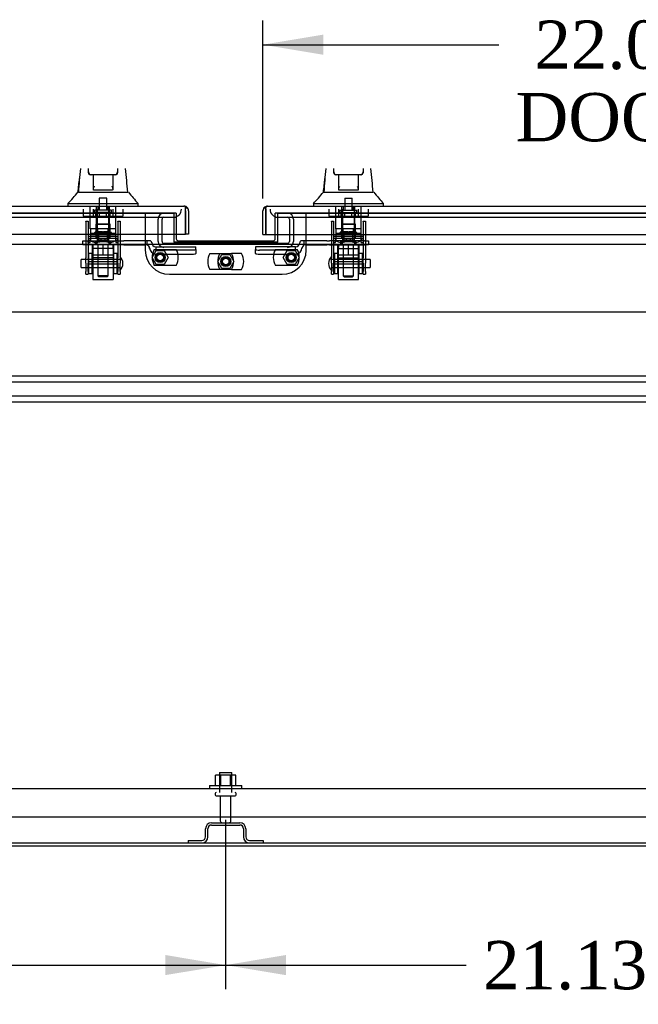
# Model space of a CAD drawing. Header units: inches. Extents: x 1 to 359, y -2 to 239.
# Tile 2 of 24: x 93 to 112, y 21 to 51. Entities that reach past the tile are written whole.
import ezdxf
from ezdxf.enums import TextEntityAlignment as Align
from ezdxf.lldxf.tags import DXFTag

# ---------------------------------------------------------------- set-up
doc = ezdxf.new("R2010")
doc.units = ezdxf.units.IN
doc.header["$MEASUREMENT"] = 0
for name, color, linetype in [('COM43132', 7, 'Continuous'), ('COM55738-22', 7, 'Continuous'), ('COM70098', 7, 'Continuous'), ('COM70110-5', 7, 'Continuous'), ('COM70217', 7, 'Continuous'), ('COM70220', 7, 'Continuous'), ('COM70739-1', 7, 'Continuous'), ('COM70838', 7, 'Continuous'), ('COM70839-2', 7, 'Continuous'), ('COM71188-3', 7, 'Continuous'), ('COM71190-5', 7, 'Continuous'), ('COM71195-1', 7, 'Continuous'), ('COM71196-1', 7, 'Continuous'), ('Default', 7, 'Continuous'), ('GSK86006', 7, 'Continuous'), ('HAN13068', 7, 'Continuous'), ('HAN13068_NUT', 7, 'Continuous'), ('HAN13068_SCREW', 7, 'Continuous'), ('HAN_NUT', 7, 'Continuous'), ('NTS166105', 7, 'Continuous'), ('NTS18147', 7, 'Continuous'), ('NTS86070', 7, 'Continuous'), ('ROL87452', 7, 'Continuous'), ('RVT17786', 7, 'Continuous'), ('RVT19000', 7, 'Continuous'), ('SCC180005', 7, 'Continuous'), ('SPC87322', 7, 'Continuous'), ('STD26089', 7, 'Continuous'), ('STD26122', 7, 'Continuous'), ('WAF25059', 7, 'Continuous'), ('WAF25376', 7, 'Continuous'), ('WAM30038', 7, 'Continuous')]:
    doc.layers.add(name, color=color, linetype=linetype)
doc.styles.add('SEACAD_Times_New_Roman', font='times.ttf')
tags = doc.linetypes.add('CENTER2', pattern=[1.125, 0.75, -0.125, 0.125, -0.125]).pattern_tags.tags
tags[10:11] = [DXFTag(74, 4), DXFTag(75, 0), DXFTag(340, '0'), DXFTag(46, 0.0), DXFTag(50, 0.0), DXFTag(44, 0.0), DXFTag(45, 0.0)]
tags[8:9] = [DXFTag(74, 4), DXFTag(75, 0), DXFTag(340, '0'), DXFTag(46, 0.0), DXFTag(50, 0.0), DXFTag(44, 0.0), DXFTag(45, 0.0)]
tags[6:7] = [DXFTag(74, 4), DXFTag(75, 0), DXFTag(340, '0'), DXFTag(46, 0.0), DXFTag(50, 0.0), DXFTag(44, 0.0), DXFTag(45, 0.0)]
tags[4:5] = [DXFTag(74, 4), DXFTag(75, 0), DXFTag(340, '0'), DXFTag(46, 0.0), DXFTag(50, 0.0), DXFTag(44, 0.0), DXFTag(45, 0.0)]
tags = doc.linetypes.add('HIDDEN2', pattern=[0.1875, 0.125, -0.0625]).pattern_tags.tags
tags[6:7] = [DXFTag(74, 4), DXFTag(75, 0), DXFTag(340, '0'), DXFTag(46, 0.0), DXFTag(50, 0.0), DXFTag(44, 0.0), DXFTag(45, 0.0)]
tags[4:5] = [DXFTag(74, 4), DXFTag(75, 0), DXFTag(340, '0'), DXFTag(46, 0.0), DXFTag(50, 0.0), DXFTag(44, 0.0), DXFTag(45, 0.0)]
doc.dimstyles.new('HAMMOND_(STH_-_300x200)', dxfattribs={"dimtxt": 1.5, "dimasz": 1.875, "dimexe": 0.75, "dimexo": 0.75, "dimgap": 0.375, "dimtad": 0, "dimtih": 1, "dimtoh": 1, "dimzin": 0, "dimdsep": 46, "dimtxsty": 'SEACAD_Times_New_Roman', "dimblk1": '_SE_FILLED', "dimblk2": '_SE_FILLED', "dimsah": 1, "dimcen": 0.75, "dimadec": 0, "dimazin": 0, "dimtfac": 0.8, "dimtofl": 0, "dimtmove": 0, "dimatfit": 3, "dimfxl": 1, "dimtolj": 1, "dimtzin": 0, "dimarcsym": 0})

# ---------------------------------------------------------------- blocks, each defined once
blk = doc.blocks.new('SEANNOT_GROUP2')
at = {"layer": 'Default', "color": 7, "linetype": 'CENTER2'}
blk.add_line((77.169, 42.237), (121.18, 42.237), dxfattribs=at)
blk = doc.blocks.new('SE1')
at = {"layer": 'COM43132', "color": 7, "linetype": 'HIDDEN2'}
for p, q in [((77.358, 27.426), (120.988, 27.426)), ((77.298, 26.551), (121.048, 26.551))]:
    blk.add_line(p, q, dxfattribs=at)
at = {"layer": 'COM55738-22', "color": 7, "linetype": 'HIDDEN2'}
for p, q in [((98.735, 26.364), (99.61, 26.364)), ((98.547, 25.926), (98.547, 26.176)), ((98.619, 25.926), (98.619, 26.176)), ((98.735, 26.292), (99.61, 26.292)), ((99.725, 26.176), (99.725, 25.926)), ((99.797, 26.176), (99.797, 25.926)), ((98.01, 25.811), (98.432, 25.811)), ((98.01, 25.811), (98.01, 25.739)), ((99.913, 25.811), (100.335, 25.811)), ((100.335, 25.811), (100.335, 25.739))]:
    blk.add_line(p, q, dxfattribs=at)
for centre, radius, start, end in [((98.735, 26.176), 0.187, 90, 180), ((99.61, 26.176), 0.188, 0, 90), ((98.735, 26.176), 0.116, 90, 180), ((99.61, 26.176), 0.116, 0, 90), ((98.432, 25.926), 0.188, 270, 0), ((98.432, 25.926), 0.116, 270, 0), ((99.913, 25.926), 0.188, 180, 270), ((99.913, 25.926), 0.116, 180, 270)]:
    blk.add_arc(centre, radius, start, end, dxfattribs=at)
at = {"layer": 'COM70098', "color": 7, "linetype": 'HIDDEN2'}
for p, q in [((96.675, 45.299), (96.675, 44.15)), ((97.638, 45.299), (97.558, 45.299)), ((97.638, 45.299), (97.638, 44.644)), ((100.792, 45.299), (100.712, 45.299)), ((100.712, 44.642), (100.712, 45.299)), ((101.675, 44.15), (101.675, 45.299)), ((97.425, 43.4), (100.925, 43.4))]:
    blk.add_line(p, q, dxfattribs=at)
at = {"layer": 'COM70098', "color": 7, "linetype": 'Continuous'}
for p, q in [((97.638, 44.644), (97.638, 44.502)), ((97.698, 44.442), (100.652, 44.442)), ((100.712, 44.502), (100.712, 44.642))]:
    blk.add_line(p, q, dxfattribs=at)
at = {"layer": 'COM70098', "color": 7, "linetype": 'HIDDEN2'}
for centre in [(97.138, 43.924), (101.212, 43.924), (99.175, 43.799)]:
    blk.add_circle(centre, 0.156, dxfattribs=at)
at = {"layer": 'COM70098', "color": 7, "linetype": 'Continuous'}
for centre, start, end in [((97.698, 44.502), 180, 270), ((100.652, 44.502), 270, 0)]:
    blk.add_arc(centre, 0.06, start, end, dxfattribs=at)
at = {"layer": 'COM70098', "color": 7, "linetype": 'HIDDEN2'}
for centre, start, end in [((97.425, 44.15), 180, 270), ((100.925, 44.15), 270, 0)]:
    blk.add_arc(centre, 0.75, start, end, dxfattribs=at)
at = {"layer": 'COM70110-5', "color": 7, "linetype": 'HIDDEN2'}
for p, q in [((97.558, 45.301), (76.518, 45.301)), ((97.558, 45.301), (97.558, 45.299)), ((100.792, 45.299), (100.792, 45.301)), ((121.831, 45.301), (100.792, 45.301)), ((97.558, 44.407), (97.558, 44.401)), ((97.558, 44.401), (100.792, 44.401)), ((100.792, 44.401), (100.792, 44.407))]:
    blk.add_line(p, q, dxfattribs=at)
at = {"layer": 'COM70217', "color": 7, "linetype": 'HIDDEN2'}
for p, q in [((119.05, 40.237), (79.3, 40.237)), ((119.05, 40.049), (79.3, 40.049)), ((119.05, 39.612), (79.3, 39.612)), ((119.05, 39.424), (79.3, 39.424))]:
    blk.add_line(p, q, dxfattribs=at)
at = {"layer": 'COM70220', "color": 7, "linetype": 'HIDDEN2'}
for p, q in [((76.738, 45.174), (97.298, 45.174)), ((97.298, 45.174), (97.548, 45.174)), ((100.801, 45.172), (101.051, 45.172)), ((101.051, 45.172), (121.61, 45.172))]:
    blk.add_line(p, q, dxfattribs=at)
for centre, start, end in [((97.548, 45.424), 270, 0), ((100.801, 45.422), 180, 270)]:
    blk.add_arc(centre, 0.25, start, end, dxfattribs=at)
at = {"layer": 'COM70739-1', "color": 7, "linetype": 'HIDDEN2'}
for p, q in [((97.071, 44.422), (97.071, 45.114)), ((97.196, 44.422), (97.196, 45.114)), ((97.548, 45.174), (97.638, 45.174)), ((100.712, 45.174), (101.094, 45.174)), ((101.154, 45.114), (101.154, 44.422)), ((101.279, 45.114), (101.279, 44.422)), ((101.094, 44.362), (97.256, 44.362))]:
    blk.add_line(p, q, dxfattribs=at)
for centre, radius, start, end in [((97.256, 45.114), 0.185, 90, 180), ((101.094, 45.114), 0.185, 0, 90), ((97.256, 45.114), 0.06, 90, 180), ((101.094, 45.114), 0.06, 0, 90), ((97.256, 44.422), 0.185, 180, 270), ((97.256, 44.422), 0.06, 180, 270), ((101.094, 44.422), 0.06, 270, 0), ((101.094, 44.422), 0.185, 270, 0)]:
    blk.add_arc(centre, radius, start, end, dxfattribs=at)
at = {"layer": 'COM70838', "color": 7, "linetype": 'HIDDEN2'}
for p, q in [((94.736, 44.317), (94.736, 44.442)), ((94.736, 44.442), (94.861, 44.442)), ((94.861, 44.442), (95.917, 44.442)), ((95.917, 44.442), (96.005, 44.442)), ((96.719, 44.442), (96.005, 44.442)), ((96.816, 44.442), (96.719, 44.442)), ((96.719, 44.442), (96.719, 44.314)), ((96.876, 44.384), (96.876, 44.382)), ((101.473, 44.38), (101.473, 44.382)), ((101.603, 44.44), (101.533, 44.44)), ((101.603, 44.44), (101.603, 44.301)), ((102.316, 44.44), (101.603, 44.44)), ((102.316, 44.44), (102.404, 44.44)), ((103.488, 44.44), (102.404, 44.44)), ((103.488, 44.44), (103.613, 44.44)), ((103.613, 44.44), (103.613, 44.315)), ((94.861, 44.317), (94.736, 44.317)), ((95.343, 44.317), (94.861, 44.317)), ((95.917, 44.317), (95.379, 44.317)), ((96.005, 44.317), (95.917, 44.317)), ((96.005, 44.317), (96.691, 44.317)), ((96.808, 44.2), (96.808, 44.223)), ((97.001, 44.259), (97.001, 44.156)), ((97.001, 44.256), (98.246, 44.256)), ((97.001, 44.156), (98.121, 44.156)), ((98.246, 44.174), (98.246, 44.256)), ((98.246, 44.174), (98.246, 44.048)), ((101.348, 44.254), (100.103, 44.254)), ((100.103, 44.254), (100.103, 44.172)), ((100.103, 44.046), (100.103, 44.172)), ((101.348, 44.154), (100.228, 44.154)), ((101.348, 44.154), (101.348, 44.257)), ((101.541, 44.221), (101.541, 44.198)), ((101.658, 44.315), (102.316, 44.315)), ((102.404, 44.315), (102.316, 44.315)), ((102.404, 44.315), (102.97, 44.315)), ((103.005, 44.315), (103.488, 44.315)), ((103.613, 44.315), (103.488, 44.315)), ((97.001, 44.03), (98.121, 44.03)), ((100.228, 44.028), (101.348, 44.028))]:
    blk.add_line(p, q, dxfattribs=at)
for centre, radius, start, end in [((96.816, 44.382), 0.06, 0, 90), ((97.001, 44.384), 0.125, 180, 270), ((101.348, 44.382), 0.125, 270, 0), ((101.533, 44.38), 0.06, 90, 180), ((96.691, 44.2), 0.117, 76.4554, 90), ((96.691, 44.2), 0.117, 0, 76.4554), ((97.001, 44.223), 0.193, 180, 270), ((101.348, 44.221), 0.193, 270, 0), ((101.658, 44.198), 0.117, 118.0398, 180), ((101.658, 44.198), 0.117, 90, 118.0398)]:
    blk.add_arc(centre, radius, start, end, dxfattribs=at)
for centre, major_axis, start_param, end_param in [((98.121, 44.174), (-0.125, 0), 1.570796, 3.141593), ((98.121, 44.048), (0.125, 0), 4.712389, 6.283185), ((100.228, 44.172), (-0.125, 0), 0, 1.570796), ((100.228, 44.046), (0.125, 0), 3.141593, 4.712389)]:
    blk.add_ellipse(centre, major_axis=major_axis, ratio=0.145455, start_param=start_param, end_param=end_param, dxfattribs=at)
at = {"layer": 'COM70839-2', "color": 7, "linetype": 'HIDDEN2'}
for p, q in [((94.83, 45.048), (94.9, 45.048)), ((94.83, 45.038), (94.83, 45.048)), ((94.83, 45.038), (94.83, 43.908)), ((94.9, 45.048), (94.9, 45.038)), ((94.9, 45.038), (94.9, 43.908)), ((95.822, 45.048), (95.892, 45.048)), ((95.822, 45.038), (95.822, 45.048)), ((95.822, 45.038), (95.822, 43.908)), ((95.892, 45.048), (95.892, 45.038)), ((95.892, 45.038), (95.892, 43.908)), ((102.457, 45.048), (102.527, 45.048)), ((102.457, 45.038), (102.457, 45.048)), ((102.457, 45.038), (102.457, 43.908)), ((102.527, 45.048), (102.527, 45.038)), ((102.527, 45.038), (102.527, 43.908)), ((103.449, 45.048), (103.519, 45.048)), ((103.449, 45.038), (103.449, 45.048)), ((103.449, 45.038), (103.449, 43.908)), ((103.519, 45.048), (103.519, 45.038)), ((103.519, 45.038), (103.519, 43.908)), ((94.9, 44.587), (95.822, 44.587)), ((102.527, 44.587), (103.449, 44.587)), ((94.83, 43.745), (94.83, 43.908)), ((94.83, 43.745), (94.83, 43.485)), ((94.9, 43.908), (94.9, 43.745)), ((95.822, 43.793), (94.9, 43.793)), ((94.9, 43.485), (94.9, 43.745)), ((95.822, 43.745), (95.822, 43.908)), ((95.822, 43.745), (95.822, 43.485)), ((95.892, 43.908), (95.892, 43.745)), ((95.892, 43.485), (95.892, 43.745)), ((102.457, 43.745), (102.457, 43.908)), ((102.457, 43.745), (102.457, 43.485)), ((102.527, 43.908), (102.527, 43.745)), ((103.449, 43.793), (102.527, 43.793)), ((102.527, 43.485), (102.527, 43.745)), ((103.449, 43.745), (103.449, 43.908)), ((103.449, 43.745), (103.449, 43.485)), ((103.519, 43.908), (103.519, 43.745)), ((103.519, 43.485), (103.519, 43.745)), ((94.83, 43.408), (94.83, 43.485)), ((94.9, 43.728), (95.822, 43.728)), ((94.9, 43.485), (94.9, 43.408)), ((95.822, 43.408), (95.822, 43.485)), ((95.892, 43.485), (95.892, 43.408)), ((102.457, 43.408), (102.457, 43.485)), ((102.527, 43.728), (103.449, 43.728)), ((102.527, 43.485), (102.527, 43.408)), ((103.449, 43.408), (103.449, 43.485)), ((103.519, 43.485), (103.519, 43.408)), ((94.83, 43.408), (94.9, 43.408)), ((95.822, 43.408), (95.892, 43.408)), ((102.457, 43.408), (102.527, 43.408)), ((103.449, 43.408), (103.519, 43.408))]:
    blk.add_line(p, q, dxfattribs=at)
at = {"layer": 'COM71188-3', "color": 7, "linetype": 'Continuous'}
blk.add_line((83.143, 25.644), (115.206, 25.644), dxfattribs=at)
at = {"layer": 'COM71190-5', "color": 7, "linetype": 'HIDDEN2'}
for p, q in [((76.518, 45.299), (97.558, 45.299)), ((97.558, 45.299), (97.558, 44.644)), ((100.792, 44.642), (100.792, 45.299)), ((100.792, 45.299), (121.831, 45.299))]:
    blk.add_line(p, q, dxfattribs=at)
at = {"layer": 'COM71190-5', "color": 7, "linetype": 'Continuous'}
for p, q in [((97.558, 44.644), (97.558, 44.407)), ((97.558, 44.407), (100.792, 44.407)), ((100.792, 44.407), (100.792, 44.642)), ((83.143, 44.332), (115.206, 44.332)), ((83.143, 25.739), (115.206, 25.739))]:
    blk.add_line(p, q, dxfattribs=at)
at = {"layer": 'COM71195-1', "color": 7, "linetype": 'Continuous'}
for p, q in [((76.161, 45.519), (97.875, 45.519)), ((97.876, 45.519), (97.875, 45.519)), ((97.875, 45.519), (97.875, 45.519)), ((97.875, 45.519), (97.875, 45.519)), ((97.923, 45.438), (97.962, 45.489)), ((97.923, 45.376), (97.923, 45.489)), ((97.923, 45.376), (97.923, 45.438)), ((97.923, 45.376), (97.923, 45.376)), ((97.923, 45.376), (97.923, 44.644)), ((97.923, 44.644), (97.923, 45.376)), ((98.018, 45.376), (98.018, 44.644)), ((76.113, 44.644), (97.923, 44.644)), ((98.018, 44.644), (97.923, 44.644))]:
    blk.add_line(p, q, dxfattribs=at)
for start, end in [(89.9238, 90), (52.4964, 89.8439), (0, 52.4964)]:
    blk.add_arc((97.875, 45.376), 0.143, start, end, dxfattribs=at)
blk.add_open_spline([(97.923, 45.489), (97.915, 45.499), (97.907, 45.506), (97.895, 45.514), (97.891, 45.516), (97.883, 45.518), (97.879, 45.519), (97.875, 45.519)], degree=3, knots=[0, 0, 0, 0, 0.5, 0.5, 0.75, 0.75, 1, 1, 1, 1], dxfattribs=at)
at = {"layer": 'COM71196-1', "color": 7, "linetype": 'Continuous'}
for p, q in [((100.331, 44.642), (100.331, 45.374)), ((100.426, 45.436), (100.387, 45.487)), ((100.426, 45.374), (100.426, 45.487)), ((100.426, 45.436), (100.426, 45.374)), ((100.426, 45.374), (100.426, 44.642)), ((100.426, 45.374), (100.426, 45.374)), ((100.426, 44.642), (100.426, 45.374)), ((100.473, 45.517), (100.474, 45.517)), ((100.473, 45.517), (100.473, 45.517)), ((100.474, 45.517), (122.188, 45.517)), ((100.331, 44.642), (100.426, 44.642)), ((100.426, 44.642), (122.236, 44.642))]:
    blk.add_line(p, q, dxfattribs=at)
for start, end in [(127.5036, 180), (90.1561, 127.5036), (90, 90.0762)]:
    blk.add_arc((100.474, 45.374), 0.143, start, end, dxfattribs=at)
blk.add_open_spline([(100.426, 45.487), (100.434, 45.497), (100.442, 45.504), (100.454, 45.512), (100.458, 45.514), (100.465, 45.516), (100.469, 45.517), (100.473, 45.517)], degree=3, knots=[0, 0, 0, 0, 0.5, 0.5, 0.75, 0.75, 1, 1, 1, 1], dxfattribs=at)
at = {"layer": 'GSK86006', "color": 7, "linetype": 'HIDDEN2'}
for centre in [(97.138, 43.924), (101.212, 43.924), (99.175, 43.799)]:
    blk.add_circle(centre, 0.125, dxfattribs=at)
at = {"layer": 'HAN13068', "color": 7, "linetype": 'Continuous'}
for p, q in [((94.906, 46.584), (94.906, 46.683)), ((94.906, 46.554), (94.906, 46.584)), ((95.816, 46.683), (95.816, 46.584)), ((95.816, 46.584), (95.816, 46.554)), ((102.533, 46.582), (102.533, 46.683)), ((102.533, 46.552), (102.533, 46.582)), ((103.443, 46.683), (103.443, 46.582)), ((103.443, 46.582), (103.443, 46.552)), ((94.996, 46.494), (94.966, 46.494)), ((95.726, 46.494), (94.996, 46.494)), ((95.061, 46.063), (95.061, 46.494)), ((95.661, 46.494), (95.661, 46.063)), ((95.756, 46.494), (95.726, 46.494)), ((102.623, 46.492), (102.593, 46.492)), ((103.353, 46.492), (102.623, 46.492)), ((102.688, 46.061), (102.688, 46.492)), ((103.288, 46.492), (103.288, 46.061)), ((103.383, 46.492), (103.353, 46.492)), ((94.597, 45.954), (94.782, 45.954)), ((94.782, 45.954), (94.894, 45.954)), ((94.894, 45.954), (95.102, 45.954)), ((95.061, 46.022), (95.061, 46.063)), ((95.276, 46.019), (95.091, 46.019)), ((95.102, 45.954), (95.17, 45.954)), ((95.17, 45.954), (95.262, 45.954)), ((95.262, 45.954), (95.302, 45.954)), ((95.446, 46.019), (95.276, 46.019)), ((95.302, 45.954), (95.42, 45.954)), ((95.42, 45.954), (95.718, 45.954)), ((95.631, 46.019), (95.446, 46.019)), ((95.661, 46.063), (95.661, 46.022)), ((95.718, 45.954), (95.828, 45.954)), ((95.828, 45.954), (96.133, 45.954)), ((102.224, 45.952), (102.408, 45.952)), ((102.408, 45.952), (102.521, 45.952)), ((102.521, 45.952), (102.729, 45.952)), ((102.688, 46.02), (102.688, 46.061)), ((102.903, 46.017), (102.718, 46.017)), ((102.729, 45.952), (102.797, 45.952)), ((102.797, 45.952), (102.888, 45.952)), ((102.888, 45.952), (102.928, 45.952)), ((103.073, 46.017), (102.903, 46.017)), ((102.928, 45.952), (103.047, 45.952)), ((103.047, 45.952), (103.345, 45.952)), ((103.258, 46.017), (103.073, 46.017)), ((103.288, 46.061), (103.288, 46.02)), ((103.345, 45.952), (103.454, 45.952)), ((103.454, 45.952), (103.76, 45.952)), ((94.271, 45.602), (94.271, 45.519)), ((94.271, 45.599), (94.623, 45.599)), ((94.623, 45.599), (94.856, 45.599)), ((94.856, 45.599), (95.302, 45.599)), ((95.302, 45.599), (95.42, 45.599)), ((95.42, 45.599), (95.472, 45.599)), ((95.472, 45.599), (95.62, 45.599)), ((95.62, 45.599), (96.1, 45.599)), ((96.1, 45.599), (96.451, 45.599)), ((96.451, 45.519), (96.451, 45.602)), ((101.898, 45.6), (101.898, 45.517)), ((101.898, 45.597), (102.249, 45.597)), ((102.249, 45.597), (102.482, 45.597)), ((102.482, 45.597), (102.928, 45.597)), ((102.928, 45.597), (103.047, 45.597)), ((103.047, 45.597), (103.098, 45.597)), ((103.098, 45.597), (103.246, 45.597)), ((103.246, 45.597), (103.726, 45.597)), ((103.726, 45.597), (104.077, 45.597)), ((104.078, 45.517), (104.078, 45.6))]:
    blk.add_line(p, q, dxfattribs=at)
at = {"layer": 'HAN13068', "color": 7, "linetype": 'HIDDEN2'}
for p, q in [((94.966, 44.817), (94.966, 45.519)), ((95.162, 44.817), (95.162, 45.519)), ((95.199, 45.519), (95.199, 45.394)), ((95.524, 45.394), (95.524, 45.519)), ((95.561, 44.817), (95.561, 45.519)), ((95.757, 44.817), (95.757, 45.519)), ((102.592, 44.815), (102.592, 45.517)), ((102.788, 44.815), (102.788, 45.517)), ((102.825, 45.517), (102.825, 45.392)), ((103.15, 45.392), (103.15, 45.517)), ((103.187, 44.815), (103.187, 45.517)), ((103.383, 44.815), (103.383, 45.517)), ((95.162, 44.817), (94.966, 44.817)), ((95.561, 44.817), (95.162, 44.817)), ((95.201, 44.692), (95.201, 44.817)), ((95.361, 44.692), (95.201, 44.692)), ((95.521, 44.692), (95.361, 44.692)), ((95.521, 44.692), (95.521, 44.817)), ((95.757, 44.817), (95.561, 44.817)), ((102.788, 44.815), (102.592, 44.815)), ((103.187, 44.815), (102.788, 44.815)), ((102.828, 44.69), (102.828, 44.815)), ((102.988, 44.69), (102.828, 44.69)), ((103.148, 44.69), (102.988, 44.69)), ((103.148, 44.69), (103.148, 44.815)), ((103.383, 44.815), (103.187, 44.815)), ((95.201, 44.317), (95.201, 43.357)), ((95.521, 43.357), (95.521, 44.317)), ((102.828, 44.315), (102.828, 43.355)), ((103.148, 43.355), (103.148, 44.315)), ((95.521, 43.357), (95.201, 43.357)), ((95.201, 43.357), (95.231, 43.327)), ((95.491, 43.327), (95.231, 43.327)), ((95.491, 43.327), (95.521, 43.357)), ((102.828, 43.355), (103.148, 43.355)), ((102.828, 43.355), (102.858, 43.325)), ((102.858, 43.325), (103.118, 43.325)), ((103.118, 43.325), (103.148, 43.355))]:
    blk.add_line(p, q, dxfattribs=at)
at = {"layer": 'HAN13068', "color": 7, "linetype": 'Continuous'}
for centre, radius, start, end in [((110.496, 44.957), 15.93, 173.7781, 176.4108), ((94.996, 46.584), 0.09, 180, 270), ((94.966, 46.554), 0.06, 180, 270), ((95.726, 46.584), 0.09, 270, 0), ((95.756, 46.554), 0.06, 270, 0), ((34.107, 39.909), 62.32, 5.56591, 6.23993), ((118.123, 44.955), 15.93, 173.7708, 176.4108), ((102.623, 46.582), 0.09, 180, 270), ((102.593, 46.552), 0.06, 180, 270), ((103.353, 46.582), 0.09, 270, 0), ((103.383, 46.552), 0.06, 270, 0), ((41.733, 39.907), 62.32, 5.56591, 6.24178), ((90.479, 49.231), 5.251, 316.2334, 321.3827), ((108.567, 56.143), 16.062, 219.3746, 221.0327), ((98.106, 49.229), 5.251, 316.2334, 321.3827), ((116.193, 56.141), 16.062, 219.3746, 221.0327)]:
    blk.add_arc(centre, radius, start, end, dxfattribs=at)
for points in [[(94.586, 45.954), (94.601, 46.097), (94.616, 46.239), (94.631, 46.382)], [(102.212, 45.952), (102.227, 46.095), (102.242, 46.237), (102.257, 46.38)]]:
    blk.add_open_spline(points, degree=3, dxfattribs=at)
for points, knots in [([(95.061, 46.063), (95.061, 46.069), (95.062, 46.075), (95.066, 46.088), (95.069, 46.095), (95.077, 46.116), (95.084, 46.13), (95.091, 46.144)], [0, 0, 0, 0, 0.25, 0.25, 0.5, 0.5, 1, 1, 1, 1]), ([(95.091, 46.019), (95.087, 46.019), (95.083, 46.019), (95.076, 46.019), (95.073, 46.019), (95.067, 46.019), (95.065, 46.02), (95.062, 46.021), (95.061, 46.021), (95.061, 46.022)], [0, 0, 0, 0, 0.25, 0.25, 0.5, 0.5, 0.75, 0.75, 1, 1, 1, 1]), ([(95.631, 46.144), (95.638, 46.13), (95.645, 46.116), (95.654, 46.095), (95.656, 46.088), (95.66, 46.075), (95.661, 46.069), (95.661, 46.063)], [0, 0, 0, 0, 0.5, 0.5, 0.75, 0.75, 1, 1, 1, 1]), ([(95.661, 46.022), (95.661, 46.021), (95.66, 46.021), (95.657, 46.02), (95.655, 46.019), (95.647, 46.019), (95.639, 46.019), (95.631, 46.019)], [0, 0, 0, 0, 0.25, 0.25, 0.5, 0.5, 1, 1, 1, 1]), ([(102.688, 46.061), (102.688, 46.067), (102.689, 46.073), (102.693, 46.086), (102.695, 46.093), (102.704, 46.114), (102.711, 46.128), (102.718, 46.142)], [0, 0, 0, 0, 0.25, 0.25, 0.5, 0.5, 1, 1, 1, 1]), ([(102.718, 46.017), (102.714, 46.017), (102.71, 46.017), (102.702, 46.017), (102.699, 46.017), (102.694, 46.017), (102.691, 46.018), (102.688, 46.019), (102.688, 46.019), (102.688, 46.02)], [0, 0, 0, 0, 0.25, 0.25, 0.5, 0.5, 0.75, 0.75, 1, 1, 1, 1]), ([(103.258, 46.142), (103.265, 46.128), (103.272, 46.114), (103.28, 46.093), (103.283, 46.086), (103.286, 46.073), (103.288, 46.067), (103.288, 46.061)], [0, 0, 0, 0, 0.5, 0.5, 0.75, 0.75, 1, 1, 1, 1]), ([(103.288, 46.02), (103.288, 46.019), (103.287, 46.019), (103.284, 46.018), (103.282, 46.017), (103.273, 46.017), (103.266, 46.017), (103.258, 46.017)], [0, 0, 0, 0, 0.25, 0.25, 0.5, 0.5, 1, 1, 1, 1])]:
    blk.add_open_spline(points, degree=3, knots=knots, dxfattribs=at)
at = {"layer": 'HAN13068_NUT', "color": 7, "linetype": 'HIDDEN2'}
for p, q in [((95.029, 43.992), (95.029, 44.317)), ((95.361, 43.992), (95.361, 44.317)), ((95.694, 43.992), (95.694, 44.317)), ((102.655, 43.99), (102.655, 44.315)), ((102.988, 43.99), (102.988, 44.315)), ((103.32, 43.99), (103.32, 44.315)), ((95.195, 43.992), (95.029, 43.992)), ((95.029, 43.992), (95.029, 43.942)), ((95.664, 43.912), (95.059, 43.912)), ((95.361, 43.992), (95.195, 43.992)), ((95.527, 43.992), (95.361, 43.992)), ((95.694, 43.992), (95.527, 43.992)), ((95.694, 43.942), (95.694, 43.992)), ((102.821, 43.99), (102.655, 43.99)), ((102.655, 43.99), (102.655, 43.94)), ((102.685, 43.91), (103.29, 43.91)), ((102.988, 43.99), (102.821, 43.99)), ((103.154, 43.99), (102.988, 43.99)), ((103.32, 43.99), (103.154, 43.99)), ((103.32, 43.94), (103.32, 43.99))]:
    blk.add_line(p, q, dxfattribs=at)
for centre, start, end in [((95.059, 43.942), 180, 270), ((95.664, 43.942), 270, 0), ((102.685, 43.94), 180, 270), ((103.29, 43.94), 270, 0)]:
    blk.add_arc(centre, 0.03, start, end, dxfattribs=at)
at = {"layer": 'HAN13068_SCREW', "color": 7, "linetype": 'HIDDEN2'}
for p, q in [((95.477, 45.769), (95.245, 45.769)), ((95.245, 45.769), (95.245, 45.394)), ((95.477, 45.394), (95.477, 45.769)), ((102.872, 45.767), (103.104, 45.767)), ((102.872, 45.767), (102.872, 45.392)), ((103.104, 45.392), (103.104, 45.767)), ((95.624, 45.394), (95.099, 45.394)), ((95.099, 45.394), (95.099, 45.324)), ((95.624, 45.324), (95.099, 45.324)), ((95.139, 45.187), (95.139, 45.324)), ((95.25, 45.187), (95.25, 45.324)), ((95.472, 45.187), (95.472, 45.324)), ((95.583, 45.187), (95.583, 45.324)), ((95.624, 45.324), (95.624, 45.394)), ((102.725, 45.392), (103.25, 45.392)), ((102.725, 45.392), (102.725, 45.322)), ((102.725, 45.322), (103.25, 45.322)), ((102.765, 45.185), (102.765, 45.322)), ((102.877, 45.185), (102.877, 45.322)), ((103.099, 45.185), (103.099, 45.322)), ((103.21, 45.185), (103.21, 45.322)), ((103.25, 45.322), (103.25, 45.392)), ((95.139, 45.187), (95.25, 45.187)), ((95.25, 45.187), (95.472, 45.187)), ((95.472, 45.187), (95.583, 45.187)), ((102.765, 45.185), (102.877, 45.185)), ((102.877, 45.185), (103.099, 45.185)), ((103.099, 45.185), (103.21, 45.185))]:
    blk.add_line(p, q, dxfattribs=at)
at = {"layer": 'HAN_NUT', "color": 7, "linetype": 'HIDDEN2'}
for p, q in [((94.749, 45.424), (94.749, 45.209)), ((95.055, 45.424), (95.055, 45.209)), ((95.667, 45.424), (95.667, 45.209)), ((95.973, 45.424), (95.973, 45.209)), ((102.376, 45.422), (102.376, 45.207)), ((102.682, 45.422), (102.682, 45.207)), ((103.294, 45.422), (103.294, 45.207)), ((103.6, 45.422), (103.6, 45.207)), ((94.749, 45.209), (95.055, 45.209)), ((95.055, 45.209), (95.667, 45.209)), ((95.667, 45.209), (95.973, 45.209)), ((102.376, 45.207), (102.682, 45.207)), ((102.682, 45.207), (103.294, 45.207)), ((103.294, 45.207), (103.6, 45.207))]:
    blk.add_line(p, q, dxfattribs=at)
at = {"layer": 'NTS166105', "color": 7, "linetype": 'HIDDEN2'}
for p, q in [((99.019, 27.842), (98.857, 27.842)), ((98.857, 27.522), (98.857, 27.842)), ((99.328, 27.842), (99.019, 27.842)), ((99.019, 27.522), (99.019, 27.842)), ((99.489, 27.842), (99.328, 27.842)), ((99.328, 27.522), (99.328, 27.842)), ((99.489, 27.522), (99.489, 27.842))]:
    blk.add_line(p, q, dxfattribs=at)
at = {"layer": 'NTS18147', "color": 7, "linetype": 'HIDDEN2'}
for p, q in [((95.141, 44.953), (95.581, 44.953)), ((95.141, 44.953), (95.141, 44.516)), ((95.581, 44.953), (95.141, 44.953)), ((95.141, 44.953), (95.141, 44.953)), ((95.581, 44.516), (95.581, 44.953)), ((95.581, 44.953), (95.581, 44.953)), ((103.208, 44.953), (102.768, 44.953)), ((102.768, 44.953), (102.768, 44.953)), ((102.768, 44.953), (103.208, 44.953)), ((102.768, 44.953), (102.768, 44.515)), ((103.208, 44.953), (103.208, 44.953)), ((103.208, 44.515), (103.208, 44.953)), ((94.966, 44.516), (94.898, 44.516)), ((94.898, 44.516), (94.898, 44.453)), ((94.966, 44.516), (94.898, 44.516)), ((94.898, 44.516), (94.898, 44.516)), ((94.898, 44.453), (94.966, 44.453)), ((94.898, 44.391), (94.898, 44.453)), ((94.898, 44.453), (94.966, 44.453)), ((94.898, 44.391), (94.961, 44.391)), ((94.898, 44.391), (94.961, 44.391)), ((94.961, 44.391), (94.961, 44.453)), ((95.293, 44.516), (94.966, 44.516)), ((94.966, 44.453), (94.966, 44.516)), ((95.293, 44.516), (94.966, 44.516)), ((94.966, 44.516), (94.966, 44.516)), ((95.13, 44.391), (95.161, 44.391)), ((95.13, 44.391), (95.161, 44.391)), ((95.429, 44.516), (95.293, 44.516)), ((95.293, 44.516), (95.293, 44.453)), ((95.429, 44.516), (95.293, 44.516)), ((95.293, 44.516), (95.293, 44.516)), ((95.293, 44.453), (95.429, 44.453)), ((95.293, 44.453), (95.429, 44.453)), ((95.756, 44.516), (95.429, 44.516)), ((95.429, 44.453), (95.429, 44.516)), ((95.756, 44.516), (95.429, 44.516)), ((95.429, 44.516), (95.429, 44.516)), ((95.561, 44.391), (95.593, 44.391)), ((95.561, 44.391), (95.593, 44.391)), ((95.824, 44.516), (95.756, 44.516)), ((95.756, 44.516), (95.756, 44.453)), ((95.824, 44.516), (95.756, 44.516)), ((95.756, 44.516), (95.756, 44.516)), ((95.756, 44.453), (95.824, 44.453)), ((95.756, 44.453), (95.824, 44.453)), ((95.761, 44.453), (95.761, 44.391)), ((95.761, 44.391), (95.824, 44.391)), ((95.761, 44.391), (95.824, 44.391)), ((95.824, 44.453), (95.824, 44.516)), ((95.824, 44.516), (95.824, 44.516)), ((95.824, 44.453), (95.824, 44.391)), ((102.593, 44.515), (102.525, 44.515)), ((102.525, 44.515), (102.525, 44.515)), ((102.593, 44.515), (102.525, 44.515)), ((102.525, 44.515), (102.525, 44.452)), ((102.525, 44.452), (102.593, 44.452)), ((102.525, 44.452), (102.593, 44.452)), ((102.525, 44.452), (102.525, 44.39)), ((102.525, 44.39), (102.588, 44.39)), ((102.525, 44.39), (102.588, 44.39)), ((102.588, 44.39), (102.588, 44.452)), ((102.92, 44.515), (102.593, 44.515)), ((102.593, 44.515), (102.593, 44.515)), ((102.92, 44.515), (102.593, 44.515)), ((102.593, 44.452), (102.593, 44.515)), ((102.756, 44.39), (102.788, 44.39)), ((102.756, 44.39), (102.788, 44.39)), ((103.056, 44.515), (102.92, 44.515)), ((102.92, 44.515), (102.92, 44.515)), ((103.056, 44.515), (102.92, 44.515)), ((102.92, 44.515), (102.92, 44.452)), ((102.92, 44.452), (103.056, 44.452)), ((102.92, 44.452), (103.056, 44.452)), ((103.383, 44.515), (103.056, 44.515)), ((103.056, 44.515), (103.056, 44.515)), ((103.383, 44.515), (103.056, 44.515)), ((103.056, 44.452), (103.056, 44.515)), ((103.188, 44.39), (103.219, 44.39)), ((103.188, 44.39), (103.219, 44.39)), ((103.451, 44.515), (103.383, 44.515)), ((103.383, 44.515), (103.383, 44.515)), ((103.451, 44.515), (103.383, 44.515)), ((103.383, 44.515), (103.383, 44.452)), ((103.383, 44.452), (103.451, 44.452)), ((103.383, 44.452), (103.451, 44.452)), ((103.388, 44.39), (103.388, 44.452)), ((103.388, 44.39), (103.451, 44.39)), ((103.388, 44.39), (103.451, 44.39)), ((103.451, 44.515), (103.451, 44.515)), ((103.451, 44.452), (103.451, 44.515)), ((103.451, 44.452), (103.451, 44.39))]:
    blk.add_line(p, q, dxfattribs=at)
for centre, start_param, end_param in [((95.13, 44.709), 2.506883, 3.776302), ((95.13, 44.709), 2.506883, 3.776302), ((95.161, 44.709), 3.141593, 3.776302), ((95.161, 44.709), 3.141593, 3.776302), ((95.561, 44.709), 2.506883, 3.141593), ((95.561, 44.709), 2.506883, 3.141593), ((95.593, 44.709), 2.506883, 3.776302), ((95.593, 44.709), 2.506883, 3.776302), ((102.756, 44.709), 2.506883, 3.776302), ((102.756, 44.709), 2.506883, 3.776302), ((102.788, 44.709), 3.141593, 3.776302), ((102.788, 44.709), 3.141593, 3.776302), ((103.188, 44.709), 2.506883, 3.141593), ((103.188, 44.709), 2.506883, 3.141593), ((103.219, 44.709), 2.506883, 3.776302), ((103.219, 44.709), 2.506883, 3.776302)]:
    blk.add_ellipse(centre, major_axis=(0, 0.318), ratio=0.866025, start_param=start_param, end_param=end_param, dxfattribs=at)
at = {"layer": 'NTS86070', "color": 7, "linetype": 'HIDDEN2'}
for p, q in [((96.955, 44.174), (97.631, 44.174)), ((98.682, 44.049), (99.358, 44.049)), ((99.668, 44.049), (99.358, 44.049)), ((100.719, 44.174), (101.395, 44.174)), ((97.631, 43.674), (96.955, 43.674)), ((99.358, 43.549), (98.682, 43.549)), ((99.358, 43.549), (99.668, 43.549)), ((101.395, 43.674), (100.719, 43.674))]:
    blk.add_line(p, q, dxfattribs=at)
for centre in [(97.138, 43.924), (99.175, 43.799), (101.212, 43.924)]:
    blk.add_circle(centre, 0.101, dxfattribs=at)
for centre, start, end in [((97.388, 43.924), 150, 210), ((97.198, 43.924), 330, 30), ((99.115, 43.799), 150, 210), ((99.425, 43.799), 150, 210), ((98.925, 43.799), 330, 30), ((99.235, 43.799), 330, 30), ((101.152, 43.924), 150, 210), ((100.962, 43.924), 330, 30)]:
    blk.add_arc(centre, 0.5, start, end, dxfattribs=at)
at = {"layer": 'ROL87452', "color": 7, "linetype": 'HIDDEN2'}
for p, q in [((95.049, 44.237), (95.049, 43.237)), ((95.674, 44.237), (95.674, 43.237)), ((102.675, 43.237), (102.675, 44.237)), ((103.3, 43.237), (103.3, 44.237)), ((95.049, 43.237), (95.674, 43.237)), ((102.675, 43.237), (103.3, 43.237))]:
    blk.add_line(p, q, dxfattribs=at)
at = {"layer": 'RVT17786', "color": 7, "linetype": 'HIDDEN2'}
for p, q in [((94.682, 43.612), (94.682, 43.862)), ((95.892, 43.862), (94.682, 43.862)), ((103.667, 43.862), (102.457, 43.862)), ((103.667, 43.862), (103.667, 43.612)), ((94.682, 43.612), (95.892, 43.612)), ((102.457, 43.612), (103.667, 43.612))]:
    blk.add_line(p, q, dxfattribs=at)
for centre, start, end in [((95.659, 43.737), 317.1291, 42.8709), ((102.69, 43.737), 137.1291, 222.8709)]:
    blk.add_arc(centre, 0.318, start, end, dxfattribs=at)
at = {"layer": 'RVT19000', "color": 7, "linetype": 'HIDDEN2'}
for p, q in [((95.166, 44.442), (95.166, 44.317)), ((95.502, 44.654), (95.221, 44.654)), ((95.221, 44.654), (95.221, 44.442)), ((95.502, 44.442), (95.502, 44.654)), ((95.556, 44.317), (95.556, 44.442)), ((102.793, 44.44), (102.793, 44.315)), ((102.847, 44.652), (103.128, 44.652)), ((102.847, 44.652), (102.847, 44.44)), ((103.128, 44.44), (103.128, 44.652)), ((103.183, 44.315), (103.183, 44.44)), ((95.049, 44.317), (95.049, 44.237)), ((95.674, 44.204), (95.049, 44.204)), ((95.379, 44.317), (95.343, 44.317)), ((95.674, 44.237), (95.674, 44.317)), ((102.675, 44.315), (102.675, 44.237)), ((102.675, 44.202), (103.3, 44.202)), ((102.97, 44.315), (103.005, 44.315)), ((103.3, 44.237), (103.3, 44.315))]:
    blk.add_line(p, q, dxfattribs=at)
at = {"layer": 'SCC180005', "color": 7, "linetype": 'HIDDEN2'}
for p, q in [((96.888, 43.924), (97.013, 44.14)), ((97.013, 44.14), (97.262, 44.14)), ((97.262, 44.14), (97.387, 43.924)), ((100.962, 43.924), (101.087, 44.14)), ((101.087, 44.14), (101.336, 44.14)), ((101.336, 44.14), (101.461, 43.924)), ((97.013, 43.708), (96.888, 43.924)), ((97.387, 43.924), (97.262, 43.708)), ((98.925, 43.799), (99.05, 44.015)), ((99.05, 43.583), (98.925, 43.799)), ((99.05, 44.015), (99.299, 44.015)), ((99.299, 44.015), (99.424, 43.799)), ((99.424, 43.799), (99.299, 43.583)), ((101.087, 43.708), (100.962, 43.924)), ((101.461, 43.924), (101.336, 43.708)), ((97.262, 43.708), (97.013, 43.708)), ((99.299, 43.583), (99.05, 43.583)), ((101.336, 43.708), (101.087, 43.708))]:
    blk.add_line(p, q, dxfattribs=at)
for centre in [(97.138, 43.924), (99.175, 43.799), (101.212, 43.924)]:
    blk.add_circle(centre, 0.123, dxfattribs=at)
at = {"layer": 'SPC87322', "color": 7, "linetype": 'HIDDEN2'}
for p, q in [((94.969, 44.817), (94.969, 44.442)), ((95.754, 44.442), (95.754, 44.817)), ((102.595, 44.815), (102.595, 44.44)), ((103.38, 44.44), (103.38, 44.815)), ((95.124, 44.317), (95.124, 44.442)), ((95.134, 44.317), (95.134, 44.442)), ((95.589, 44.317), (95.589, 44.442)), ((95.599, 44.317), (95.599, 44.442)), ((102.75, 44.315), (102.75, 44.44)), ((102.76, 44.315), (102.76, 44.44)), ((103.215, 44.315), (103.215, 44.44)), ((103.225, 44.315), (103.225, 44.44))]:
    blk.add_line(p, q, dxfattribs=at)
at = {"layer": 'STD26089', "color": 7, "linetype": 'HIDDEN2'}
for p, q in [((98.985, 27.926), (99.36, 27.926)), ((98.985, 27.926), (98.985, 27.301)), ((99.36, 27.301), (99.36, 27.926)), ((98.847, 27.271), (98.847, 27.231)), ((99.497, 27.231), (99.497, 27.271)), ((98.877, 27.201), (99.467, 27.201)), ((99.006, 27.201), (99.006, 26.424)), ((99.338, 26.424), (99.338, 27.201))]:
    blk.add_line(p, q, dxfattribs=at)
for centre, radius, start, end in [((98.877, 27.271), 0.03, 90, 180), ((98.877, 27.231), 0.03, 180, 270), ((99.467, 27.271), 0.03, 0, 90), ((99.467, 27.231), 0.03, 270, 0), ((99.066, 26.424), 0.06, 180, 270), ((99.278, 26.424), 0.06, 270, 0)]:
    blk.add_arc(centre, radius, start, end, dxfattribs=at)
at = {"layer": 'STD26122', "color": 7, "linetype": 'HIDDEN2'}
for p, q in [((95.176, 45.424), (95.176, 44.459)), ((95.546, 44.459), (95.546, 45.424)), ((102.803, 45.422), (102.803, 44.457)), ((103.173, 44.457), (103.173, 45.422)), ((95.546, 44.459), (95.176, 44.459)), ((95.176, 44.459), (95.211, 44.424)), ((95.211, 44.424), (95.511, 44.424)), ((95.511, 44.424), (95.546, 44.459)), ((103.173, 44.457), (102.803, 44.457)), ((102.803, 44.457), (102.838, 44.422)), ((102.838, 44.422), (103.138, 44.422)), ((103.138, 44.422), (103.173, 44.457))]:
    blk.add_line(p, q, dxfattribs=at)
at = {"layer": 'WAF25059', "color": 7, "linetype": 'HIDDEN2'}
for p, q in [((98.673, 27.522), (99.673, 27.522)), ((98.673, 27.522), (98.673, 27.426)), ((99.673, 27.426), (99.673, 27.522))]:
    blk.add_line(p, q, dxfattribs=at)
at = {"layer": 'WAF25376', "color": 7, "linetype": 'HIDDEN2'}
for p, q in [((94.924, 43.422), (94.924, 44.052)), ((95.024, 44.052), (94.924, 44.052)), ((95.024, 43.422), (95.024, 44.052)), ((95.698, 43.422), (95.698, 44.052)), ((95.798, 44.052), (95.698, 44.052)), ((95.798, 43.422), (95.798, 44.052)), ((102.551, 44.052), (102.551, 43.422)), ((102.651, 44.052), (102.551, 44.052)), ((102.651, 44.052), (102.651, 43.422)), ((103.324, 43.422), (103.324, 44.052)), ((103.424, 44.052), (103.324, 44.052)), ((103.424, 43.422), (103.424, 44.052)), ((94.924, 43.422), (95.024, 43.422)), ((95.698, 43.422), (95.798, 43.422)), ((102.551, 43.422), (102.651, 43.422)), ((103.324, 43.422), (103.424, 43.422))]:
    blk.add_line(p, q, dxfattribs=at)
at = {"layer": 'WAM30038', "color": 7, "linetype": 'HIDDEN2'}
for p, q in [((95.736, 44.665), (94.986, 44.665)), ((94.986, 44.665), (94.986, 44.641)), ((94.986, 44.665), (95.736, 44.665)), ((94.986, 44.665), (94.986, 44.665)), ((95.133, 44.729), (95.187, 44.729)), ((95.133, 44.729), (95.187, 44.729)), ((95.187, 44.729), (95.159, 44.684)), ((95.187, 44.729), (95.159, 44.684)), ((95.176, 44.674), (95.2, 44.713)), ((95.184, 44.684), (95.212, 44.729)), ((95.184, 44.684), (95.212, 44.729)), ((95.2, 44.713), (95.187, 44.729)), ((95.2, 44.713), (95.187, 44.729)), ((95.2, 44.713), (95.2, 44.713)), ((95.212, 44.729), (95.344, 44.729)), ((95.212, 44.729), (95.344, 44.729)), ((95.344, 44.729), (95.344, 44.684)), ((95.379, 44.729), (95.51, 44.729)), ((95.379, 44.684), (95.379, 44.729)), ((95.379, 44.729), (95.51, 44.729)), ((95.51, 44.729), (95.538, 44.684)), ((95.51, 44.729), (95.538, 44.684)), ((95.535, 44.729), (95.522, 44.713)), ((95.535, 44.729), (95.522, 44.713)), ((95.522, 44.713), (95.547, 44.674)), ((95.522, 44.713), (95.522, 44.713)), ((95.535, 44.729), (95.589, 44.729)), ((95.563, 44.684), (95.535, 44.729)), ((95.535, 44.729), (95.589, 44.729)), ((95.563, 44.684), (95.535, 44.729)), ((95.736, 44.641), (95.736, 44.665)), ((95.736, 44.665), (95.736, 44.665)), ((102.613, 44.664), (103.363, 44.664)), ((102.613, 44.664), (102.613, 44.664)), ((103.363, 44.664), (102.613, 44.664)), ((102.613, 44.664), (102.613, 44.64)), ((102.759, 44.728), (102.814, 44.728)), ((102.759, 44.728), (102.814, 44.728)), ((102.814, 44.728), (102.786, 44.683)), ((102.814, 44.728), (102.786, 44.683)), ((102.802, 44.674), (102.827, 44.712)), ((102.803, 44.674), (102.827, 44.712)), ((102.81, 44.683), (102.839, 44.728)), ((102.81, 44.683), (102.839, 44.728)), ((102.827, 44.712), (102.814, 44.728)), ((102.827, 44.712), (102.814, 44.728)), ((102.839, 44.728), (102.97, 44.728)), ((102.839, 44.728), (102.97, 44.728)), ((102.97, 44.728), (102.97, 44.683)), ((103.005, 44.728), (103.137, 44.728)), ((103.005, 44.728), (103.137, 44.728)), ((103.005, 44.683), (103.005, 44.728)), ((103.137, 44.728), (103.165, 44.683)), ((103.137, 44.728), (103.165, 44.683)), ((103.161, 44.728), (103.149, 44.712)), ((103.161, 44.728), (103.149, 44.712)), ((103.149, 44.712), (103.173, 44.674)), ((103.149, 44.712), (103.173, 44.673)), ((103.161, 44.728), (103.216, 44.728)), ((103.19, 44.683), (103.161, 44.728)), ((103.161, 44.728), (103.216, 44.728)), ((103.19, 44.683), (103.161, 44.728)), ((103.363, 44.664), (103.363, 44.664)), ((103.363, 44.64), (103.363, 44.664)), ((95.736, 44.641), (94.986, 44.641)), ((94.986, 44.641), (95.736, 44.641)), ((102.613, 44.64), (103.363, 44.64)), ((103.363, 44.64), (102.613, 44.64))]:
    blk.add_line(p, q, dxfattribs=at)
for centre, radius, start, end in [((94.455, 45.252), 0.854, 316.5547, 318.2901), ((95.362, 44.683), 0.0182, 177.1609, 267.9942), ((95.361, 44.683), 0.0181, 271.7718, 3.073), ((96.264, 45.249), 0.85, 221.7058, 223.4493), ((102.082, 45.252), 0.854, 316.5547, 318.2901), ((102.988, 44.682), 0.0182, 177.1609, 267.9942), ((102.987, 44.682), 0.0181, 271.7718, 3.073), ((103.891, 45.249), 0.85, 221.7058, 223.4493)]:
    blk.add_arc(centre, radius, start, end, dxfattribs=at)
for points, knots in [([(95.093, 44.684), (95.095, 44.686), (95.097, 44.688), (95.099, 44.69), (95.11, 44.703), (95.121, 44.716), (95.133, 44.729)], [0, 0, 0, 0, 0.141448, 0.141448, 0.141448, 1, 1, 1, 1]), ([(95.159, 44.684), (95.158, 44.682), (95.157, 44.679), (95.155, 44.675), (95.154, 44.673), (95.154, 44.671), (95.154, 44.671), (95.154, 44.67)], [0, 0, 0, 0, 0.25, 0.25, 0.5, 0.5, 0.5626015, 0.5626015, 0.5626015, 0.5626015]), ([(95.159, 44.665), (95.161, 44.665), (95.164, 44.665), (95.169, 44.668), (95.171, 44.67), (95.178, 44.675), (95.181, 44.679), (95.184, 44.684)], [0, 0, 0, 0, 0.25, 0.25, 0.5, 0.5, 1, 1, 1, 1]), ([(95.538, 44.684), (95.54, 44.682), (95.541, 44.679), (95.545, 44.675), (95.547, 44.673), (95.551, 44.67), (95.554, 44.668), (95.559, 44.665), (95.561, 44.665), (95.563, 44.665)], [0, 0, 0, 0, 0.25, 0.25, 0.5, 0.5, 0.75, 0.75, 1, 1, 1, 1]), ([(95.568, 44.67), (95.568, 44.671), (95.568, 44.671), (95.568, 44.675), (95.566, 44.679), (95.563, 44.684)], [0.4389304, 0.4389304, 0.4389304, 0.4389304, 0.5, 0.5, 1, 1, 1, 1]), ([(95.589, 44.729), (95.601, 44.716), (95.612, 44.703), (95.624, 44.69), (95.626, 44.688), (95.628, 44.686), (95.629, 44.684)], [0, 0, 0, 0, 0.858552, 0.858552, 0.858552, 1, 1, 1, 1]), ([(102.719, 44.683), (102.721, 44.685), (102.723, 44.688), (102.725, 44.69), (102.736, 44.702), (102.748, 44.715), (102.759, 44.728)], [0, 0, 0, 0, 0.141448, 0.141448, 0.141448, 1, 1, 1, 1]), ([(102.786, 44.683), (102.784, 44.681), (102.783, 44.679), (102.781, 44.675), (102.781, 44.673), (102.78, 44.671), (102.78, 44.67), (102.78, 44.67)], [0, 0, 0, 0, 0.25, 0.25, 0.5, 0.5, 0.5626015, 0.5626015, 0.5626015, 0.5626015]), ([(102.786, 44.664), (102.788, 44.664), (102.79, 44.665), (102.795, 44.668), (102.797, 44.669), (102.804, 44.675), (102.808, 44.679), (102.81, 44.683)], [0, 0, 0, 0, 0.25, 0.25, 0.5, 0.5, 1, 1, 1, 1]), ([(103.165, 44.683), (103.166, 44.681), (103.168, 44.679), (103.171, 44.675), (103.173, 44.673), (103.178, 44.669), (103.18, 44.668), (103.185, 44.665), (103.188, 44.664), (103.19, 44.664)], [0, 0, 0, 0, 0.25, 0.25, 0.5, 0.5, 0.75, 0.75, 1, 1, 1, 1]), ([(103.195, 44.67), (103.195, 44.67), (103.195, 44.671), (103.194, 44.675), (103.192, 44.679), (103.19, 44.683)], [0.4389304, 0.4389304, 0.4389304, 0.4389304, 0.5, 0.5, 1, 1, 1, 1]), ([(103.216, 44.728), (103.227, 44.715), (103.239, 44.702), (103.25, 44.69), (103.252, 44.688), (103.254, 44.685), (103.256, 44.683)], [0, 0, 0, 0, 0.858552, 0.858552, 0.858552, 1, 1, 1, 1])]:
    blk.add_open_spline(points, degree=3, knots=knots, dxfattribs=at)
blk = doc.blocks.new('DMBLK3965')
at = {"layer": 'Default', "linetype": 'Continuous'}
for points in [[(79.922, 21.628), (79.922, 22.253), (78.047, 21.94)], [(97.297, 21.628), (99.172, 21.94), (97.297, 22.253)]]:
    blk.add_hatch(color=7, dxfattribs=at).paths.add_polyline_path(points)
at = {"layer": 'Default', "color": 7, "linetype": 'Continuous'}
for p, q in [((99.172, 26.451), (99.172, 21.19)), ((78.047, 25.542), (78.047, 21.19)), ((78.047, 21.94), (85.526, 21.94)), ((91.694, 21.94), (99.172, 21.94))]:
    blk.add_line(p, q, dxfattribs=at)
at = {"layer": 'Default', "color": 7, "linetype": 'Continuous', "style": 'SEACAD_Times_New_Roman'}
blk.add_text('21.13', height=1.5, dxfattribs=at).set_placement((86.051, 22.69), align=Align.TOP_LEFT)
blk = doc.blocks.new('_SE_FILLED')
at = {"color": 0}
blk.add_line((0, 0), (-1, 0), dxfattribs=at)
blk.add_solid([(0, 0), (-1, -0.1665), (-1, 0.1665), (0, 0)], dxfattribs=at)
blk = doc.blocks.new('DMBLK3966')
at = {"layer": 'Default', "linetype": 'Continuous'}
for points in [[(101.047, 21.628), (101.047, 22.253), (99.172, 21.94)], [(118.423, 21.628), (120.298, 21.94), (118.423, 22.253)]]:
    blk.add_hatch(color=7, dxfattribs=at).paths.add_polyline_path(points)
at = {"layer": 'Default', "color": 7, "linetype": 'Continuous'}
for p, q in [((99.172, 26.451), (99.172, 21.19)), ((120.298, 26.451), (120.298, 21.19)), ((99.172, 21.94), (106.651, 21.94)), ((112.819, 21.94), (120.298, 21.94))]:
    blk.add_line(p, q, dxfattribs=at)
at = {"layer": 'Default', "color": 7, "linetype": 'Continuous', "style": 'SEACAD_Times_New_Roman'}
blk.add_text('21.13', height=1.5, dxfattribs=at).set_placement((107.176, 22.69), align=Align.TOP_LEFT)
blk = doc.blocks.new('DMBLK3978')
at = {"layer": 'Default', "linetype": 'Continuous'}
for points in [[(102.206, 50.846), (100.331, 50.534), (102.206, 50.221)], [(120.456, 50.846), (120.456, 50.221), (122.331, 50.534)]]:
    blk.add_hatch(color=7, dxfattribs=at).paths.add_polyline_path(points)
at = {"layer": 'Default', "color": 7, "linetype": 'Continuous'}
for p, q in [((100.331, 45.758), (100.331, 51.284)), ((122.331, 46.124), (122.331, 51.284)), ((100.331, 50.534), (107.66, 50.534)), ((115.001, 50.534), (122.331, 50.534))]:
    blk.add_line(p, q, dxfattribs=at)
at = {"layer": 'Default', "color": 7, "linetype": 'Continuous', "style": 'SEACAD_Times_New_Roman'}
for s, p in [('22.00', (108.771, 51.284)), ('DOOR', (108.185, 49.034))]:
    blk.add_text(s, height=1.5, dxfattribs=at).set_placement(p, align=Align.TOP_LEFT)

msp = doc.modelspace()

# ---------------------------------------------------------------- block references
at = {"layer": 'Default'}
for name in ['SE1', 'SEANNOT_GROUP2']:
    msp.add_blockref(name, (0, 0), dxfattribs=at)

# ---------------------------------------------------------------- dimensions: what is measured, and where the dimension line sits
at = {"layer": 'Default', "color": 7, "linetype": 'Continuous'}
for base, p1, p2, text, picture, middle in [((122.331, 50.534), (100.331, 45.008), (122.331, 45.374), '\\A1;<>\\PDOOR', 'DMBLK3978', (111.331, 50.534)), ((99.1724, 21.9404), (78.0471, 26.2918), (99.1724, 27.2008), '\\A1;<>', 'DMBLK3965', (88.6098, 21.9404))]:
    dim = msp.add_linear_dim(base=base, p1=p1, p2=p2, text=text, dimstyle='HAMMOND_(STH_-_300x200)', dxfattribs=at)
    dim.commit()
    dim.dimension.update_dxf_attribs({"geometry": picture, "text_midpoint": middle, "dimtype": 160})
dim = msp.add_linear_dim(base=(99.172, 21.94), p1=(99.172, 27.201), p2=(120.298, 27.201), angle=0, text='\\A1;<>', dimstyle='HAMMOND_(STH_-_300x200)', dxfattribs=at)
dim.commit()
dim.dimension.update_dxf_attribs({"geometry": 'DMBLK3966', "text_midpoint": (109.735, 21.94), "dimtype": 161})

doc.saveas('drawing.dxf')
